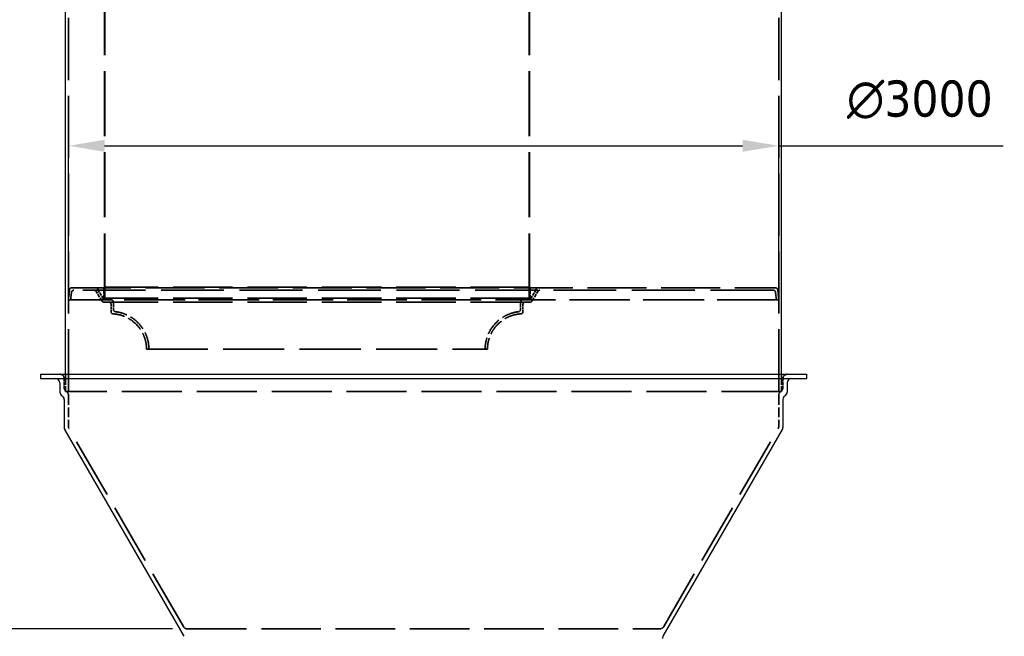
# Model space of a CAD drawing. Header units: millimetres. Extents: x -122 to 329287, y -2042 to 18239.
# Tile 3 of 39: x 3486 to 7645, y 4002 to 6606. Entities that reach past the tile are written whole.
import ezdxf

# ---------------------------------------------------------------- set-up
doc = ezdxf.new("R2010")
doc.units = ezdxf.units.MM
doc.header["$LTSCALE"] = 61
doc.linetypes.add('DASHED', pattern=[0.2068, 0.1655, -0.0413])
for name, color, linetype, lineweight in [('Dimension (Draken)', 7, 'Continuous', 25), ('Hidden (Draken)', 7, 'DASHED', 35), ('Visible (Draken)', 7, 'Continuous', 25)]:
    doc.layers.add(name, color=color, linetype=linetype, lineweight=lineweight)
doc.styles.add('Draken Note Text', font='tahoma.ttf')
doc.dimstyles.new('Draken Metric', dxfattribs={"dimscale": 61, "dimtxt": 2.5, "dimasz": 2.5, "dimexe": 3.175, "dimexo": 1, "dimgap": 0.762, "dimtad": 1, "dimtoh": 1, "dimdec": 1, "dimrnd": 1e-08, "dimzin": 0, "dimdsep": 46, "dimtxsty": 'Draken Note Text', "dimcen": 0.09, "dimdle": 10, "dimclrd": 256, "dimclre": 256, "dimclrt": 256, "dimadec": 1, "dimazin": 0, "dimtfac": 1.40208, "dimtdec": 1, "dimtmove": 0, "dimatfit": 3, "dimfxl": 1, "dimtolj": 1, "dimtzin": 0, "dimlwd": -1, "dimlwe": -1, "dimarcsym": 0})

# ---------------------------------------------------------------- blocks, each defined once
blk = doc.blocks.new('*D10')
at = {"layer": 'Defpoints', "color": 0, "transparency": 16777216}
for p in [(3769.3, 9623.5), (2960.6, 4033.5), (4193.4, 4033.5)]:
    blk.add_point(p, dxfattribs=at)
at = {"layer": 'Dimension (Draken)', "transparency": 16777216}
for p, q in [((3708.3, 9623.5), (2767, 9623.5)), ((2960.6, 9471), (2960.6, 4186)), ((4132.4, 4033.5), (2767, 4033.5))]:
    blk.add_line(p, q, dxfattribs=at)
for points in [[(2935.2, 9471), (2986, 9471), (2960.6, 9623.5)], [(2935.2, 4186), (2986, 4186), (2960.6, 4033.5)]]:
    blk.add_solid(points, dxfattribs=at)
at = {"layer": 'Dimension (Draken)', "transparency": 16777216, "insert": (2755.4, 6610.1), "char_height": 152.5, "attachment_point": 1, "rotation": 90, "style": 'Draken Note Text'}
blk.add_mtext('\\A1;5590', dxfattribs=at)
blk = doc.blocks.new('*D12')
at = {"layer": 'Defpoints', "color": 0, "transparency": 16777216}
for p in [(6692.3, 6073.5), (3692.3, 5423.5), (6692.3, 5423.5)]:
    blk.add_point(p, dxfattribs=at)
at = {"layer": 'Dimension (Draken)', "transparency": 16777216}
for p, q in [((3692.3, 5484.5), (3692.3, 6267.1)), ((6692.3, 5484.5), (6692.3, 6267.1)), ((3844.8, 6073.5), (6539.8, 6073.5)), ((6692.3, 6073.5), (7641, 6073.5))]:
    blk.add_line(p, q, dxfattribs=at)
for points in [[(3844.8, 6098.9), (3844.8, 6048.1), (3692.3, 6073.5)], [(6539.8, 6098.9), (6539.8, 6048.1), (6692.3, 6073.5)]]:
    blk.add_solid(points, dxfattribs=at)
at = {"layer": 'Dimension (Draken)', "transparency": 16777216, "insert": (6980.3, 6349.4), "char_height": 152.5, "attachment_point": 1, "style": 'Draken Note Text'}
blk.add_mtext('\\A1;{\\fAIGDT|b0|i0;\\ln}\\fTahoma|b0|i0;3000', dxfattribs=at)

msp = doc.modelspace()

# ---------------------------------------------------------------- linework, layer by layer
at = {"layer": 'Hidden (Draken)', "ltscale": 26.058857}
for p, q in [((3692.28, 5035.88), (3692.28, 8651.88)), ((6692.28, 5035.88), (6692.28, 8651.88))]:
    msp.add_line(p, q, dxfattribs=at)
at = {"layer": 'Hidden (Draken)', "ltscale": 27.144987}
for p, q in [((3845.28, 5429.47), (3845.28, 7826.47)), ((3846.28, 5429.47), (3846.28, 7826.47)), ((5638.28, 5429.47), (5638.28, 7826.47)), ((5639.28, 5429.47), (5639.28, 7826.47))]:
    msp.add_line(p, q, dxfattribs=at)
at = {"layer": 'Hidden (Draken)', "ltscale": 1.285713}
for p, q in [((3696.38, 5464.47), (3692.28, 5423.47)), ((6688.18, 5464.47), (6692.28, 5423.47))]:
    msp.add_line(p, q, dxfattribs=at)
at = {"layer": 'Hidden (Draken)', "ltscale": 1.003272}
for p, q in [((3705.43, 5454.47), (3702.23, 5422.48)), ((6679.13, 5454.47), (6682.33, 5422.48))]:
    msp.add_line(p, q, dxfattribs=at)
at = {"layer": 'Hidden (Draken)', "ltscale": 24.670757}
msp.add_line((3706.33, 5473.47), (6678.23, 5473.47), dxfattribs=at)
at = {"layer": 'Hidden (Draken)', "ltscale": 26.271969}
msp.add_line((6669.18, 5463.47), (3715.38, 5463.47), dxfattribs=at)
at = {"layer": 'Hidden (Draken)', "ltscale": 1.466298}
for p, q in [((3833.7, 5418.33), (3809.53, 5458.62)), ((5650.85, 5418.33), (5675.03, 5458.62))]:
    msp.add_line(p, q, dxfattribs=at)
at = {"layer": 'Hidden (Draken)', "ltscale": 1.208216}
for p, q in [((3839.36, 5428.33), (3819.45, 5461.53)), ((5645.19, 5428.33), (5665.11, 5461.53))]:
    msp.add_line(p, q, dxfattribs=at)
at = {"layer": 'Hidden (Draken)', "ltscale": 24.904022}
for p, q in [((5642.28, 5476.47), (3842.28, 5476.47)), ((6692.28, 5423.47), (3692.28, 5423.47)), ((5642.28, 5429.47), (3842.28, 5429.47)), ((5642.28, 5413.47), (3842.28, 5413.47))]:
    msp.add_line(p, q, dxfattribs=at)
at = {"layer": 'Hidden (Draken)', "ltscale": 1.466743}
for p, q in [((3842.28, 5429.47), (3842.28, 5476.47)), ((3845.28, 5429.47), (3845.28, 5476.47)), ((5639.28, 5429.47), (5639.28, 5476.47)), ((5642.28, 5429.47), (5642.28, 5476.47))]:
    msp.add_line(p, q, dxfattribs=at)
at = {"layer": 'Hidden (Draken)', "ltscale": 0.311994}
for p, q in [((3702.23, 5422.48), (3692.28, 5423.47)), ((6682.33, 5422.48), (6692.28, 5423.47))]:
    msp.add_line(p, q, dxfattribs=at)
at = {"layer": 'Hidden (Draken)', "ltscale": 24.738819}
msp.add_line((6682.33, 5422.48), (3702.23, 5422.48), dxfattribs=at)
at = {"layer": 'Hidden (Draken)', "ltscale": 0.963265}
for p, q in [((3882.28, 5413.47), (3882.28, 5382.6)), ((5602.28, 5413.47), (5602.28, 5382.6))]:
    msp.add_line(p, q, dxfattribs=at)
at = {"layer": 'Hidden (Draken)', "ltscale": 0.936183}
for p, q in [((3872.28, 5403.47), (3872.28, 5373.47)), ((5612.28, 5403.47), (5612.28, 5373.47))]:
    msp.add_line(p, q, dxfattribs=at)
at = {"layer": 'Hidden (Draken)', "ltscale": 25.615566}
msp.add_line((4022.28, 5213.78), (5462.28, 5213.78), dxfattribs=at)
at = {"layer": 'Hidden (Draken)', "ltscale": 1.217068}
for p, q in [((3674.28, 5090.47), (3674.28, 5051.47)), ((6710.28, 5090.47), (6710.28, 5051.47))]:
    msp.add_line(p, q, dxfattribs=at)
at = {"layer": 'Hidden (Draken)', "ltscale": 2.265345}
for p, q in [((3680.28, 5035.88), (3680.28, 5108.47)), ((6704.28, 5035.88), (6704.28, 5108.47))]:
    msp.add_line(p, q, dxfattribs=at)
at = {"layer": 'Hidden (Draken)', "ltscale": 25.103254}
msp.add_line((6704.28, 5035.88), (3680.28, 5035.88), dxfattribs=at)
at = {"layer": 'Hidden (Draken)', "ltscale": 4.119545}
for p, q in [((3692.28, 5020.29), (3692.28, 4888.29)), ((6692.28, 5020.29), (6692.28, 4888.29))]:
    msp.add_line(p, q, dxfattribs=at)
at = {"layer": 'Hidden (Draken)', "ltscale": 25.532974}
for p, q in [((4177.83, 4042.47), (3694.69, 4879.29)), ((6206.73, 4042.47), (6689.87, 4879.29))]:
    msp.add_line(p, q, dxfattribs=at)
at = {"layer": 'Hidden (Draken)', "ltscale": 24.875631}
msp.add_line((4193.42, 4033.47), (6191.14, 4033.47), dxfattribs=at)
at = {"layer": 'Hidden (Draken)', "ltscale": 0.459031}
for centre, start, end in [((3706.33, 5463.47), 90, 174.28941), ((3715.38, 5453.47), 90, 174.28941), ((6669.18, 5453.47), 5.71059, 90), ((6678.23, 5463.47), 5.71059, 90)]:
    msp.add_arc(centre, 10, start, end, dxfattribs=at)
at = {"layer": 'Hidden (Draken)', "ltscale": 0.321475}
for centre, start, end in [((3800.95, 5453.47), 30.96376, 90), ((5683.6, 5453.47), 90, 149.03624), ((3842.28, 5423.47), 210.96376, 270), ((3847.94, 5433.47), 210.96376, 270), ((5636.62, 5433.47), 270, 329.03624), ((5642.28, 5423.47), 270, 329.03624)]:
    msp.add_arc(centre, 10, start, end, dxfattribs=at)
at = {"layer": 'Hidden (Draken)', "ltscale": 0.440002}
for centre, start, end in [((3808.28, 5463.47), 9.204, 90), ((5676.28, 5463.47), 90, 170.796)]:
    msp.add_arc(centre, 10, start, end, dxfattribs=at)
at = {"layer": 'Hidden (Draken)', "ltscale": 0.118427}
for centre, start, end in [((3828.02, 5466.67), 189.204, 210.96376), ((5656.54, 5466.67), 329.03624, 350.796)]:
    msp.add_arc(centre, 10, start, end, dxfattribs=at)
at = {"layer": 'Hidden (Draken)', "ltscale": 0.490137}
for centre, start, end in [((3862.28, 5403.47), 0, 90), ((3872.28, 5413.47), 0, 90), ((5612.28, 5413.47), 90, 180), ((5622.28, 5403.47), 90, 180)]:
    msp.add_arc(centre, 10, start, end, dxfattribs=at)
at = {"layer": 'Hidden (Draken)', "ltscale": 0.470618}
for centre, start, end in [((3882.28, 5373.47), 180, 266.41668), ((5602.28, 5373.47), 273.58332, 0)]:
    msp.add_arc(centre, 10, start, end, dxfattribs=at)
at = {"layer": 'Hidden (Draken)', "ltscale": 0.453334}
for centre, start, end in [((3892.28, 5382.6), 180, 263.24367), ((5592.28, 5382.6), 276.75633, 0)]:
    msp.add_arc(centre, 10, start, end, dxfattribs=at)
at = {"layer": 'Hidden (Draken)', "ltscale": 7.254851}
for centre, start, end in [((3872.28, 5213.78), 0, 83.24367), ((5612.28, 5213.78), 96.75633, 180)]:
    msp.add_arc(centre, 160, start, end, dxfattribs=at)
at = {"layer": 'Hidden (Draken)', "ltscale": 7.060671}
for centre, start, end in [((3872.28, 5213.78), 0, 86.41668), ((5612.28, 5213.78), 93.58332, 180)]:
    msp.add_arc(centre, 150, start, end, dxfattribs=at)
at = {"layer": 'Hidden (Draken)', "ltscale": 0.882326}
for centre, start, end in [((3656.28, 5090.47), 0, 90), ((6728.28, 5090.47), 90, 180)]:
    msp.add_arc(centre, 18, start, end, dxfattribs=at)
at = {"layer": 'Hidden (Draken)', "ltscale": 0.588184}
for centre, start, end in [((3692.28, 5051.47), 180, 240), ((3674.28, 5020.29), 0, 60), ((6710.28, 5020.29), 120, 180), ((6692.28, 5051.47), 300, 0), ((4193.42, 4051.47), 210, 270), ((6191.14, 4051.47), 270, 330)]:
    msp.add_arc(centre, 18, start, end, dxfattribs=at)
at = {"layer": 'Hidden (Draken)', "ltscale": 0.294042}
for centre, start, end in [((3710.28, 4888.29), 180, 210), ((6674.28, 4888.29), 330, 0)]:
    msp.add_arc(centre, 18, start, end, dxfattribs=at)
at = {"layer": 'Visible (Draken)'}
for p, q in [((3680.28, 5108.47), (3680.28, 8651.88)), ((6704.28, 5108.47), (6704.28, 8651.88)), ((3574.28, 5108.47), (6810.28, 5108.47)), ((3574.28, 5108.47), (3574.28, 5090.47)), ((3574.28, 5090.47), (6810.28, 5090.47)), ((6810.28, 5108.47), (6810.28, 5090.47)), ((3656.28, 5072.47), (3656.28, 5033.47)), ((6728.28, 5072.47), (6728.28, 5033.47)), ((3674.28, 5002.29), (3674.28, 4883.47)), ((6710.28, 5002.29), (6710.28, 4883.47)), ((4180.61, 4001.65), (3676.69, 4874.47)), ((6203.94, 4001.65), (6707.87, 4874.47))]:
    msp.add_line(p, q, dxfattribs=at)
for centre, start, end in [((3638.28, 5072.47), 0, 90), ((6746.28, 5072.47), 90, 180), ((3674.28, 5033.47), 180, 240), ((6710.28, 5033.47), 300, 0), ((3656.28, 5002.29), 0, 60), ((6728.28, 5002.29), 120, 180), ((3692.28, 4883.47), 180, 210), ((6692.28, 4883.47), 330, 0), ((6219.53, 3992.65), 150, 180)]:
    msp.add_arc(centre, 18, start, end, dxfattribs=at)

# ---------------------------------------------------------------- dimensions: what is measured, and where the dimension line sits
at = {"layer": 'Dimension (Draken)'}
dim = msp.add_linear_dim(base=(2960.63, 4033.47), p1=(3769.28, 9623.47), p2=(4193.42, 4033.47), angle=270, dimstyle='Draken Metric', override={"dimgap": 0.762, "dimtoh": 0, "dimdec": 0, "dimtol": 0, "dimlim": 0, "dimtp": 0, "dimtm": 0, "dimtdec": 1, "dimtofl": 0, "dimatfit": 1}, dxfattribs=at)
dim.commit()
dim.dimension.update_dxf_attribs({"geometry": '*D10', "text_midpoint": (2960.63, 6828.47), "dimtype": 160})
dim = msp.add_linear_dim(base=(6692.28, 6073.47), p1=(3692.28, 5423.47), p2=(6692.28, 5423.47), angle=180, text='{\\fAIGDT|b0|i0;\\ln}\\fTahoma|b0|i0;<>', dimstyle='Draken Metric', override={"dimgap": 0.762, "dimtoh": 0, "dimdec": 0, "dimtol": 0, "dimlim": 0, "dimtp": 0, "dimtm": 0, "dimtdec": 1, "dimtofl": 0, "dimatfit": 2}, dxfattribs=at)
dim.commit()
dim.dimension.update_dxf_attribs({"geometry": '*D12', "text_midpoint": (7287.38, 6073.47), "dimtype": 160})

doc.saveas('drawing.dxf')
